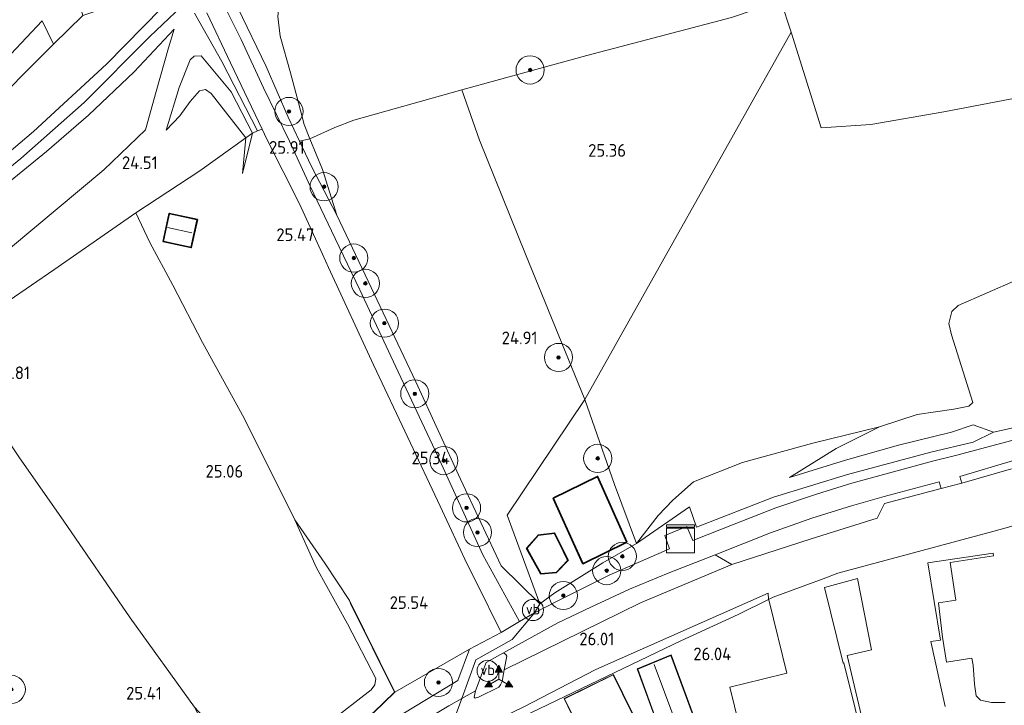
# Model space of a CAD drawing. Extents: x 184075 to 186166, y 346026 to 349063.
# Tile 131 of 136: x 185502 to 185642, y 348003 to 348100. Entities that reach past the tile are written whole.
import ezdxf
from ezdxf.enums import TextEntityAlignment as Align

# ---------------------------------------------------------------- set-up
doc = ezdxf.new("R2010")
doc.units = 0
for name, color, linetype, lineweight in [('B-ME-GR-BOOM-S', 90, 'Continuous', 25), ('B-ME-GR-GRAS-GV', 60, 'Continuous', 13), ('B-ME-GR-HAAG-G', 90, 'GR-HAAG1', 13), ('B-ME-GW-OPHOGING_KRUIN-G', 90, 'Continuous', 18), ('B-ME-GW-TALUD_KRUIN-G', 90, 'Continuous', 18), ('B-ME-GW-TALUD_TEEN-G', 90, 'Continuous', 18), ('B-ME-IE-MEUBILAIR_WEGMEUBILAIR-S', 7, 'Continuous', 25), ('B-ME-IE-TERREINAFSCHEIDING_DOORGANG-G', 210, 'Continuous', 18), ('B-ME-IE-TERREINAFSCHEIDING_KUNSTMATIG_HEKWERK-G', 20, 'IE-TERREINAFSCHEIDING-KUNSTMATIG', 18), ('B-ME-KG-KADASTRAAL_DAKRAND-G', 170, 'Continuous', 18), ('B-ME-KG-KADASTRAAL_NOK-G', 10, 'Continuous', 18), ('B-ME-OG-BEBOUWING_SCHUUR-GV', 7, 'Continuous', 35), ('B-ME-OG-BEBOUWING_WONINGBOUW-GV', 7, 'Continuous', 18), ('B-ME-OG-HOOGTEPUNT-S', 7, 'Continuous', 25), ('B-ME-OG-TERREIN-GV', 7, 'Continuous', 18), ('B-ME-OG-TERREIN_GROEN-GV', 7, 'Continuous', 18), ('B-ME-OG-TERREIN_GROEN_TUIN-GV', 7, 'Continuous', 18), ('B-ME-VH-VERHARDING_ASFALT-GV', 252, 'Continuous', 18), ('B-ME-VH-VERHARDING_BETON-GV', 252, 'Continuous', 18), ('B-ME-VH-VERHARDING_STRAATBAKSTEEN-GV', 252, 'Continuous', 18), ('B-ME-VW-BEWEGWIJZERING_DRAAGCONSTRUCTIE-S', 7, 'Continuous', 25), ('B-ME-VW-VERKEERSTEKEN_DRAAGCONSTRUCTIE-S', 7, 'Continuous', 25)]:
    doc.layers.add(name, color=color, linetype=linetype, lineweight=lineweight)
doc.styles.add('NLCS-ISO', font='NLCS-ISO.ttf')
doc.styles.add('NLCS-ISO-ANNOTATIVE-T18', font='NLCS-ISO.ttf', dxfattribs={"height": 1.8})
doc.linetypes.add('GR-HAAG1', pattern='A,6,[176,NLCS.SHX,S=0.125,R=0,X=0,Y=0],-2', length=8)
doc.linetypes.add('IE-TERREINAFSCHEIDING-KUNSTMATIG', pattern='A,4,[82,NLCS.SHX,S=0.75,R=90,X=0,Y=0],4,-2', length=10)

# ---------------------------------------------------------------- blocks, each defined once
blk = doc.blocks.new('SAL-HOOGTELABEL-SO')
at = {"color": 0, "linetype": 'ByBlock', "lineweight": -2, "style": 'NLCS-ISO-ANNOTATIVE-T18'}
blk.add_attdef('HOOGTE', text='', height=1.8, dxfattribs=at).set_placement((2.79, 0), align=Align.RIGHT)
blk = doc.blocks.new('SGR-BOOM_01-SO')
at = {"linetype": 'ByBlock', "lineweight": 18}
h = blk.add_hatch(color=0, dxfattribs=at)
h.dxf.hatch_style = 1
edge = h.paths.add_edge_path()
edge.add_arc((0, 0), 0.25, 0, 360)
at = {"color": 0, "linetype": 'ByBlock', "lineweight": 18}
for radius in [2, 0.25]:
    blk.add_circle((0, 0), radius, dxfattribs=at)
blk = doc.blocks.new('SKL-DATA_KAST-SO')
at = {"color": 0, "linetype": 'ByBlock', "lineweight": 18}
for points in [[(-2, 2), (2, 2), (2, 1.68), (-2, 1.68)], [(-2, 1.52), (2, 1.52), (2, -2), (-2, -2)]]:
    blk.add_lwpolyline(points, close=True, dxfattribs=at)
blk = doc.blocks.new('SIE-WEG_VERKEERSBORD_WEGWIJZER-SO')
at = {"linetype": 'ByBlock', "lineweight": 18}
h = blk.add_hatch(color=0, dxfattribs=at)
h.dxf.hatch_style = 1
h.paths.add_polyline_path([(0.5, 1), (0, 2), (-0.5, 1)])
h = blk.add_hatch(color=0, dxfattribs=at)
h.dxf.hatch_style = 1
h.paths.add_polyline_path([(-1.38, -0.22), (-2, -1.15), (-0.88, -1.09)])
h = blk.add_hatch(color=0, dxfattribs=at)
h.dxf.hatch_style = 1
h.paths.add_polyline_path([(1.38, -0.22), (2, -1.15), (0.88, -1.09)])
at = {"color": 0, "linetype": 'ByBlock', "lineweight": 18}
for points in [[(0.5, 1), (0, 2), (-0.5, 1)], [(-1.38, -0.22), (-2, -1.15), (-0.88, -1.09)], [(1.38, -0.22), (2, -1.15), (0.88, -1.09)]]:
    blk.add_lwpolyline(points, close=True, dxfattribs=at)
for points in [[(-1.13, -0.65), (0, 0)], [(0, 1), (0, 0)], [(1.13, -0.65), (0, 0)]]:
    blk.add_lwpolyline(points, dxfattribs=at)
blk = doc.blocks.new('SIE-WEG_PAAL_VERKEERSBORD-SO')
at = {"color": 0, "linetype": 'ByBlock', "lineweight": 18}
blk.add_circle((0, 0), 1.5, dxfattribs=at)
at = {"color": 0, "linetype": 'ByBlock', "lineweight": 18, "style": 'NLCS-ISO'}
blk.add_text('vb', height=1.5, dxfattribs=at).set_placement((0, 0.13), align=Align.MIDDLE_CENTER)

msp = doc.modelspace()

# ---------------------------------------------------------------- linework, layer by layer
at = {"layer": 'B-ME-GR-GRAS-GV'}
for points in [[(185490.676, 348106.218, 24.94), (185503.478, 348110.378, 24.813), (185514.682, 348113.821, 24.693), (185515.285, 348109.029, 24.873), (185510.258, 348104.828, 24.851), (185511.436, 348100.699, 25.131), (185507.304, 348096.658, 25.064), (185505.666, 348099.97, 24.869), (185498.968, 348092.853, 24.955)], [(185533.476, 348101.796, 27.062), (185537.485, 348093.449, 26.571), (185540.595, 348086.259, 26.044), (185542.218, 348082.849, 25.884), (185543.93, 348079.252, 25.715), (185547.502, 348072.34, 25.359), (185551.967, 348062.971, 25.169), (185558.717, 348048.724, 25.221), (185565.086, 348034.876, 25.352), (185570.841, 348022.566, 25.632), (185576.347, 348017.212, 25.823), (185575.564, 348015.89, 25.805), (185573.465, 348014.668, 25.805), (185568.245, 348024.137, 25.487), (185561.883, 348038.153, 25.251), (185556.237, 348050.105, 25.206), (185550.763, 348061.776, 25.172), (185547.274, 348069.059, 25.285), (185543.756, 348076.487, 25.614), (185540.786, 348082.869, 25.857), (185537.094, 348090.439, 26.306), (185533.925, 348097.309, 26.774), (185529.974, 348105.274, 27.215)], [(185496.858, 348086.234, 25.251), (185507.304, 348096.658, 25.064), (185511.436, 348100.699, 25.131), (185516.258, 348102.312, 25.737), (185520.862, 348103.635, 26.609), (185525.317, 348104.883, 27.241), (185522.676, 348101.794, 27.181), (185514.827, 348093.785, 27.151), (185504.457, 348084.232, 27.121), (185492.385, 348074.026, 27.118)], [(185527.295, 348101.048, 27.211), (185531.209, 348094.195, 26.751), (185536.262, 348084.321, 26.235), (185535.556, 348084.016, 26.1), (185532.495, 348089.861, 26.485), (185528.272, 348094.965, 26.732), (185527.252, 348094.941, 26.702), (185526.686, 348094.417, 26.542), (185525.127, 348090.469, 25.853), (185523.288, 348084.409, 24.813), (185525.237, 348086.44, 24.884), (185526.718, 348088.484, 25.049), (185528.026, 348090.012, 25.135), (185528.86, 348090.185, 25.146), (185529.678, 348089.646, 25.15), (185534.599, 348083.316, 25.363), (185528.046, 348078.638, 25.023), (185519.002, 348072.674, 24.75), (185507.345, 348064.601, 24.488), (185491.446, 348053.725, 24.907)], [(185492.385, 348074.026, 27.118), (185504.457, 348084.232, 27.121), (185514.827, 348093.785, 27.151), (185522.676, 348101.794, 27.181)], [(185529.071, 348101.091, 27.099), (185532.42, 348093.996, 26.721), (185536.921, 348084.556, 26.194), (185536.262, 348084.321, 26.235), (185531.209, 348094.195, 26.751), (185527.295, 348101.048, 27.211)], [(185603.546, 348100.43, 24.967), (185583.014, 348095.016, 24.967), (185565.28, 348090.152, 24.963), (185549.916, 348085.836, 25.044), (185547.219, 348084.801, 25.053), (185543.698, 348083.22, 25.19), (185542.874, 348085.232, 25.176), (185542.076, 348088.313, 25.034), (185540.953, 348092.574, 24.791), (185539.461, 348097.784, 24.626), (185539.129, 348100.549, 24.619)], [(185501.203, 348067.728, 24.626), (185514.431, 348078.783, 24.589), (185520.342, 348084.46, 24.843), (185521.887, 348089.893, 25.715), (185523.637, 348096.111, 26.702), (185524.426, 348098.779, 27.174), (185518.742, 348092.702, 27.178), (185512.283, 348086.553, 27.133), (185506.32, 348081.415, 27.103), (185498.763, 348075.278, 27.11)], [(185498.763, 348075.278, 27.11), (185506.32, 348081.415, 27.103), (185512.283, 348086.553, 27.133), (185518.742, 348092.702, 27.178), (185524.426, 348098.779, 27.174), (185523.637, 348096.111, 26.702), (185521.887, 348089.893, 25.715), (185520.342, 348084.46, 24.843), (185514.431, 348078.783, 24.589), (185501.203, 348067.728, 24.626)], [(185643.99, 348063.14, 25.032), (185635.73, 348059.551, 25), (185634.835, 348058.682, 25), (185634.397, 348056.988, 25), (185634.785, 348055.389, 25), (185637.798, 348045.76, 25), (185637.271, 348045.246, 25.032), (185635.125, 348044.814, 25.029), (185629.905, 348044.086, 24.949), (185624.572, 348042.304, 25.083), (185615.11, 348039.985, 24.892), (185605.133, 348037.233, 25.068), (185598.139, 348034.519, 25.173), (185595.239, 348031.889, 25.346), (185593.164, 348029.731, 25.548), (185590.088, 348025.769, 25.861), (185586.961, 348034.146, 25.119), (185582.752, 348046.201, 24.821), (185612.025, 348098.318, 25.307), (185616.299, 348084.758, 25.515), (185623.351, 348085.21, 25.317), (185633.71, 348087.036, 25.054), (185645.348, 348089.263, 25.075)], [(185644.072, 348040.555, 25.944), (185635.38, 348038.239, 25.839), (185632.073, 348037.453, 25.818), (185620.624, 348034.309, 25.876), (185615.618, 348032.754, 25.879), (185609.858, 348030.823, 25.865), (185603.956, 348028.484, 25.85), (185598.048, 348026.2, 25.854), (185597.226, 348028.185, 25.847), (185594.111, 348026.899, 25.85), (185594.774, 348025.015, 25.847), (185586.202, 348021.254, 25.839), (185578.974, 348017.655, 25.818), (185575.564, 348015.89, 25.805), (185576.347, 348017.212, 25.823), (185578.473, 348018.732, 25.814), (185585.308, 348023.009, 25.825), (185590.088, 348025.769, 25.861), (185597.576, 348030.968, 25.666), (185598.609, 348028.084, 25.807), (185609.534, 348032.347, 26.045), (185620.021, 348035.554, 25.991), (185631.835, 348038.7, 25.818), (185637.878, 348040.12, 25.796), (185640.757, 348041.54, 25.897), (185643.978, 348042.262, 25.976)]]:
    msp.add_polyline3d(points, dxfattribs=at)
for points in [[(185543.698, 348083.22, 25.19), (185542.218, 348082.849, 25.884), (185540.595, 348086.259, 26.044), (185537.485, 348093.449, 26.571), (185533.476, 348101.796, 27.062), (185537.892, 348102.735, 25.064), (185540.178, 348103.635, 24.596), (185539.351, 348102.293, 24.6), (185539.129, 348100.549, 24.619), (185539.461, 348097.784, 24.626), (185540.953, 348092.574, 24.791), (185542.076, 348088.313, 25.034), (185542.874, 348085.232, 25.176)], [(185612.025, 348098.318, 25.307), (185582.752, 348046.201, 24.821), (185574.293, 348066.843, 24.974), (185567.755, 348082.986, 25.12), (185565.28, 348090.152, 24.963), (185583.014, 348095.016, 24.967), (185603.546, 348100.43, 24.967), (185610.574, 348102.804, 25.011)], [(185528.272, 348094.965, 26.732), (185532.495, 348089.861, 26.485), (185535.556, 348084.016, 26.1), (185534.599, 348083.316, 25.363), (185529.678, 348089.646, 25.15), (185528.86, 348090.185, 25.146), (185528.026, 348090.012, 25.135), (185526.718, 348088.484, 25.049), (185525.237, 348086.44, 24.884), (185523.288, 348084.409, 24.813), (185525.127, 348090.469, 25.853), (185526.686, 348094.417, 26.542), (185527.252, 348094.941, 26.702)], [(185571.701, 348029.757, 25.172), (185576.347, 348017.212, 25.823), (185570.841, 348022.566, 25.632), (185565.086, 348034.876, 25.352), (185558.717, 348048.724, 25.221), (185551.967, 348062.971, 25.169), (185547.502, 348072.34, 25.359), (185545.485, 348078.859, 25.221), (185543.698, 348083.22, 25.19), (185547.219, 348084.801, 25.053), (185549.916, 348085.836, 25.044), (185565.28, 348090.152, 24.963), (185567.755, 348082.986, 25.12), (185574.293, 348066.843, 24.974), (185582.752, 348046.201, 24.821)], [(185535.556, 348084.016, 26.1), (185534.116, 348078.297, 25.546), (185534.599, 348083.316, 25.363)], [(185545.485, 348078.859, 25.221), (185547.502, 348072.34, 25.359), (185543.93, 348079.252, 25.715), (185542.218, 348082.849, 25.884), (185543.698, 348083.22, 25.19)], [(185537.421, 347994.255, 25.083), (185536.066, 347993.684, 25.086), (185534.926, 347994.198, 25.086), (185533.997, 347995.342, 25.019), (185527.309, 348002.526, 25.03), (185518.195, 348015.218, 25.064), (185508.776, 348028.92, 25.367), (185502.349, 348038.041, 25.303), (185498.552, 348043.72, 25.03), (185491.446, 348053.725, 24.907), (185507.345, 348064.601, 24.488), (185519.002, 348072.674, 24.75), (185520.99, 348068.466, 24.768), (185524.251, 348062.442, 25.191), (185528.468, 348054.298, 25.266), (185534.347, 348043.554, 24.94), (185541.541, 348029.1, 24.708), (185544.657, 348022.294, 24.574), (185549.021, 348014.348, 24.963), (185553.062, 348006.614, 25.157), (185552.911, 348005.7, 25.157), (185552.397, 348005.002, 25.154), (185546.284, 348000.244, 25.154)], [(185528.179, 347995.855, 25.894), (185525.118, 347993.876, 25.894), (185520.912, 347990.821, 25.917), (185512.001, 347984.25, 25.782), (185503.792, 347979.126, 25.651), (185501.189, 347982.916, 25.651), (185497.62, 347980.464, 25.651), (185485.534, 347998.051, 25.311), (185474.943, 348015.619, 25.363), (185462.309, 348034.39, 25.311), (185479.356, 348045.839, 25.127), (185491.446, 348053.725, 24.907), (185498.552, 348043.72, 25.03), (185502.349, 348038.041, 25.303), (185508.776, 348028.92, 25.367), (185518.195, 348015.218, 25.064), (185527.309, 348002.526, 25.03), (185530.177, 347996.948, 25.692)], [(185582.752, 348046.201, 24.821), (185586.961, 348034.146, 25.119), (185590.088, 348025.769, 25.861), (185585.308, 348023.009, 25.825), (185578.473, 348018.732, 25.814), (185576.347, 348017.212, 25.823), (185571.701, 348029.757, 25.172)], [(185620.021, 348035.554, 25.991), (185609.534, 348032.347, 26.045), (185598.609, 348028.084, 25.807), (185597.576, 348030.968, 25.666), (185590.088, 348025.769, 25.861), (185593.164, 348029.731, 25.548), (185595.239, 348031.889, 25.346), (185598.139, 348034.519, 25.173), (185605.133, 348037.233, 25.068), (185615.11, 348039.985, 24.892), (185624.572, 348042.304, 25.083), (185618.435, 348039.231, 25.173), (185611.79, 348035.121, 25.623), (185619.76, 348037.589, 25.685), (185627.252, 348039.724, 25.771), (185634.795, 348041.574, 25.731), (185637.862, 348042.592, 25.742), (185640.757, 348041.54, 25.897), (185637.878, 348040.12, 25.796), (185631.835, 348038.7, 25.818)], [(185578.237, 348032.176, 25.439), (185582.458, 348022.875, 25.439), (185588.691, 348025.934, 25.439), (185584.532, 348035.275, 25.439)], [(185614.846, 348026.415, 25.976), (185603.6, 348022.795, 25.955), (185601.238, 348024.127, 25.908), (185609.096, 348027.28, 25.872), (185614.98, 348029.34, 25.879), (185620.576, 348031.118, 25.872), (185625.223, 348032.448, 25.868), (185633.046, 348034.527, 25.872), (185633.302, 348033.563, 25.919), (185625.259, 348031.425, 25.897), (185624.245, 348029.356, 25.966)], [(185544.181, 347995.922, 25.965), (185534.809, 347989.94, 26.048), (185530.307, 347996.841, 25.699), (185530.177, 347996.948, 25.692), (185527.309, 348002.526, 25.03), (185533.997, 347995.342, 25.019), (185534.926, 347994.198, 25.086), (185536.066, 347993.684, 25.086), (185537.421, 347994.255, 25.083), (185546.284, 348000.244, 25.154), (185552.397, 348005.002, 25.154), (185552.911, 348005.7, 25.157), (185553.062, 348006.614, 25.157), (185549.021, 348014.348, 24.963), (185544.657, 348022.294, 24.574), (185541.541, 348029.1, 24.708), (185545.824, 348022.965, 25.041), (185549.311, 348017.651, 25.662), (185549.454, 348017.251, 25.671), (185555.693, 348004.662, 25.984), (185552.756, 348001.82, 25.977)], [(185580.343, 348023.329, 25.608), (185578.44, 348027.245, 25.608), (185576.101, 348026.95, 25.608), (185574.471, 348025.114, 25.608), (185576.472, 348021.456, 25.608), (185578.719, 348021.616, 25.608)], [(185544.209, 347995.88, 25.965), (185534.79, 347989.868, 26.048), (185530.177, 347996.948, 25.692), (185530.307, 347996.841, 25.699), (185534.809, 347989.94, 26.048), (185544.181, 347995.922, 25.965), (185552.756, 348001.82, 25.977), (185555.693, 348004.662, 25.984), (185549.454, 348017.251, 25.671), (185549.311, 348017.651, 25.662), (185555.752, 348004.65, 25.984), (185552.788, 348001.781, 25.977)], [(185543.256, 347992.842, 26.007), (185537.159, 347988.727, 26.022), (185534.79, 347989.868, 26.048), (185544.209, 347995.88, 25.965), (185552.788, 348001.781, 25.977), (185555.752, 348004.65, 25.984), (185566.354, 348010.777, 25.943), (185564.686, 348006.306, 25.95), (185552.461, 347998.9, 26.022)]]:
    msp.add_polyline3d(points, close=True, dxfattribs=at)
at = {"layer": 'B-ME-GR-HAAG-G'}
for points in [[(185555.752, 348004.65, 25.984), (185549.311, 348017.651, 25.662)], [(185555.752, 348004.65, 25.984), (185566.354, 348010.777, 25.943)], [(185534.79, 347989.868, 26.048), (185544.209, 347995.88, 25.965), (185552.788, 348001.781, 25.977), (185555.752, 348004.65, 25.984)]]:
    msp.add_polyline3d(points, dxfattribs=at)
at = {"layer": 'B-ME-GW-OPHOGING_KRUIN-G'}
msp.add_polyline3d([(185533.912, 348113.907, 27.047), (185530.092, 348108.877, 27.273), (185529.063, 348107.236, 27.183), (185527.645, 348103.909, 27.196), (185526.376, 348102.83, 27.225), (185520.952, 348097.739, 27.129), (185511.664, 348088.34, 27.136), (185502.642, 348080.408, 27.103), (185486.546, 348067.237, 27.095), (185466.23, 348052.353, 27.136), (185442.542, 348036.032, 27.193), (185418.143, 348020.069, 27.282), (185399.303, 348007.329, 27.236)], dxfattribs=at)
at = {"layer": 'B-ME-GW-TALUD_KRUIN-G'}
for points in [[(185397.624, 348008.058, 27.177), (185413.017, 348018.209, 27.279), (185430.888, 348030.366, 27.279), (185447.412, 348041.26, 27.222), (185464.733, 348053.295, 27.193), (185477.48, 348062.061, 27.196), (185492.385, 348074.026, 27.118), (185504.457, 348084.232, 27.121), (185514.827, 348093.785, 27.151), (185522.676, 348101.794, 27.181), (185525.317, 348104.883, 27.241)], [(185524.426, 348098.779, 27.174), (185518.742, 348092.702, 27.178), (185512.283, 348086.553, 27.133), (185506.32, 348081.415, 27.103), (185498.763, 348075.278, 27.11), (185490.011, 348068.181, 27.121), (185483.56, 348063.125, 27.121), (185475.784, 348057.051, 27.133), (185466.593, 348050.519, 27.163), (185458.277, 348044.704, 27.163), (185448.108, 348037.943, 27.196), (185436.591, 348030.447, 27.237), (185415.168, 348016.646, 27.357), (185400.585, 348006.772, 27.189)], [(185535.556, 348084.016, 26.1), (185532.495, 348089.861, 26.485), (185528.272, 348094.965, 26.732), (185527.252, 348094.941, 26.702), (185526.686, 348094.417, 26.542), (185525.127, 348090.469, 25.853), (185523.288, 348084.409, 24.813)], [(185534.116, 348078.297, 25.546), (185535.556, 348084.016, 26.1)], [(185549.311, 348017.651, 25.662), (185545.824, 348022.965, 25.041), (185541.541, 348029.1, 24.708)], [(185530.177, 347996.948, 25.692), (185530.307, 347996.841, 25.699), (185534.809, 347989.94, 26.048), (185544.181, 347995.922, 25.965), (185552.756, 348001.82, 25.977), (185555.693, 348004.662, 25.984), (185549.454, 348017.251, 25.671), (185549.311, 348017.651, 25.662)]]:
    msp.add_polyline3d(points, dxfattribs=at)
at = {"layer": 'B-ME-GW-TALUD_TEEN-G'}
for points in [[(185547.502, 348072.34, 25.359), (185545.485, 348078.859, 25.221), (185543.698, 348083.22, 25.19), (185542.874, 348085.232, 25.176), (185542.076, 348088.313, 25.034), (185540.953, 348092.574, 24.791), (185539.461, 348097.784, 24.626), (185539.129, 348100.549, 24.619), (185539.351, 348102.293, 24.6), (185540.178, 348103.635, 24.596)], [(185406.021, 348003.348, 25.676), (185419.611, 348012.101, 25.767), (185430.683, 348020.03, 25.849), (185443.085, 348027.965, 25.734), (185452.87, 348034.537, 25.55), (185465.277, 348042.483, 25.408), (185475.527, 348049.238, 25.228), (185490.441, 348059.806, 24.888), (185501.203, 348067.728, 24.626), (185514.431, 348078.783, 24.589), (185520.342, 348084.46, 24.843), (185521.887, 348089.893, 25.715), (185523.637, 348096.111, 26.702), (185524.426, 348098.779, 27.174)], [(185523.288, 348084.409, 24.813), (185525.237, 348086.44, 24.884), (185526.718, 348088.484, 25.049), (185528.026, 348090.012, 25.135), (185528.86, 348090.185, 25.146), (185529.678, 348089.646, 25.15), (185534.599, 348083.316, 25.363)], [(185534.599, 348083.316, 25.363), (185534.116, 348078.297, 25.546)], [(185541.541, 348029.1, 24.708), (185544.657, 348022.294, 24.574), (185549.021, 348014.348, 24.963), (185553.062, 348006.614, 25.157), (185552.911, 348005.7, 25.157), (185552.397, 348005.002, 25.154), (185546.284, 348000.244, 25.154), (185537.421, 347994.255, 25.083), (185536.066, 347993.684, 25.086), (185534.926, 347994.198, 25.086), (185533.997, 347995.342, 25.019), (185527.309, 348002.526, 25.03)]]:
    msp.add_polyline3d(points, dxfattribs=at)
at = {"layer": 'B-ME-IE-TERREINAFSCHEIDING_DOORGANG-G'}
for points in [[(185549.916, 348085.836, 25.044), (185547.219, 348084.801, 25.053)], [(185576.347, 348017.212, 25.823), (185570.841, 348022.566, 25.632)]]:
    msp.add_polyline3d(points, dxfattribs=at)
at = {"layer": 'B-ME-IE-TERREINAFSCHEIDING_KUNSTMATIG_HEKWERK-G'}
for points in [[(185582.752, 348046.201, 24.821), (185574.293, 348066.843, 24.974), (185567.755, 348082.986, 25.12), (185565.28, 348090.152, 24.963), (185583.014, 348095.016, 24.967), (185603.546, 348100.43, 24.967), (185610.574, 348102.804, 25.011), (185614.354, 348104.081, 25.019)], [(185527.295, 348101.048, 27.211), (185531.209, 348094.195, 26.751), (185536.262, 348084.321, 26.235), (185535.556, 348084.016, 26.1), (185534.599, 348083.316, 25.363), (185528.046, 348078.638, 25.023), (185519.002, 348072.674, 24.75), (185507.345, 348064.601, 24.488), (185491.446, 348053.725, 24.907), (185479.356, 348045.839, 25.127), (185462.309, 348034.39, 25.311)], [(185533.476, 348101.796, 27.062), (185537.485, 348093.449, 26.571), (185540.595, 348086.259, 26.044), (185542.218, 348082.849, 25.884), (185543.93, 348079.252, 25.715), (185547.502, 348072.34, 25.359)], [(185388.457, 348012.8, 25.465), (185398.622, 348019.113, 25.558), (185408.532, 348025.853, 25.573), (185418.817, 348032.598, 25.58), (185428.426, 348039.149, 25.588), (185440.657, 348047.352, 25.588), (185450.413, 348053.753, 25.569), (185458.872, 348059.557, 25.565), (185468.198, 348066.692, 25.46), (185478.012, 348074.662, 25.195), (185488.868, 348083.701, 25.157), (185498.968, 348092.853, 24.955), (185505.666, 348099.97, 24.869), (185507.304, 348096.658, 25.064)], [(185392.168, 348011.134, 25.711), (185399.884, 348016.426, 25.827), (185418.427, 348028.345, 25.737), (185434.503, 348039.166, 25.689), (185447.366, 348047.767, 25.64), (185458.613, 348055.644, 25.565), (185466.661, 348061.493, 25.378), (185474.087, 348067.273, 25.344), (185484.227, 348075.413, 25.311), (185496.858, 348086.234, 25.251), (185507.304, 348096.658, 25.064), (185511.436, 348100.699, 25.131)], [(185565.28, 348090.152, 24.963), (185549.916, 348085.836, 25.044)], [(185547.219, 348084.801, 25.053), (185543.698, 348083.22, 25.19), (185542.218, 348082.849, 25.884)], [(185541.541, 348029.1, 24.708), (185534.347, 348043.554, 24.94), (185528.468, 348054.298, 25.266), (185524.251, 348062.442, 25.191), (185520.99, 348068.466, 24.768), (185519.002, 348072.674, 24.75)], [(185570.841, 348022.566, 25.632), (185565.086, 348034.876, 25.352), (185558.717, 348048.724, 25.221), (185551.967, 348062.971, 25.169), (185547.502, 348072.34, 25.359)], [(185527.309, 348002.526, 25.03), (185518.195, 348015.218, 25.064), (185508.776, 348028.92, 25.367), (185502.349, 348038.041, 25.303), (185498.552, 348043.72, 25.03), (185491.446, 348053.725, 24.907)], [(185582.752, 348046.201, 24.821), (185586.961, 348034.146, 25.119), (185590.088, 348025.769, 25.861), (185585.308, 348023.009, 25.825), (185578.473, 348018.732, 25.814), (185576.347, 348017.212, 25.823)], [(185590.088, 348025.769, 25.861), (185597.576, 348030.968, 25.666), (185598.609, 348028.084, 25.807), (185609.534, 348032.347, 26.045), (185620.021, 348035.554, 25.991), (185631.835, 348038.7, 25.818)]]:
    msp.add_polyline3d(points, dxfattribs=at)
at = {"layer": 'B-ME-KG-KADASTRAAL_DAKRAND-G'}
for points in [[(185526.805, 348067.819, 27.462), (185522.908, 348068.67, 27.332), (185523.758, 348072.54, 27.17), (185527.655, 348071.689, 27.299)], [(185582.483, 348022.942, 27.169), (185578.302, 348032.152, 27.184), (185584.508, 348035.207, 27.13), (185588.626, 348025.957, 27.137)], [(185576.501, 348021.508, 27.883), (185574.531, 348025.108, 27.861), (185576.126, 348026.903, 27.872), (185578.411, 348027.19, 27.852), (185580.283, 348023.339, 27.865), (185578.697, 348021.664, 27.892)]]:
    msp.add_polyline3d(points, close=True, dxfattribs=at)
for points in [[(185593.051, 348000.206, 30), (185590.247, 348007.928, 30.319), (185594.944, 348009.878, 30.197), (185599.545, 347997.474, 30.197)], [(185580.913, 348001.551, 32.197), (185579.849, 348003.719, 32.597), (185586.765, 348007.116, 32.593), (185590.787, 347998.928, 33.163)]]:
    msp.add_polyline3d(points, dxfattribs=at)
at = {"layer": 'B-ME-KG-KADASTRAAL_NOK-G'}
for points in [[(185523.46, 348070.59, 27.695), (185526.941, 348069.848, 27.704)], [(185595.532, 348000.727, 32.092), (185592.576, 348008.588, 31.977)]]:
    msp.add_polyline3d(points, dxfattribs=at)
at = {"layer": 'B-ME-OG-BEBOUWING_SCHUUR-GV'}
for points in [[(185527.715, 348071.727, 25.312), (185526.843, 348067.76, 25.312), (185522.848, 348068.632, 25.312), (185523.72, 348072.6, 25.312)], [(185588.691, 348025.934, 25.439), (185582.458, 348022.875, 25.439), (185578.237, 348032.176, 25.439), (185584.532, 348035.275, 25.439)], [(185578.719, 348021.616, 25.608), (185576.472, 348021.456, 25.608), (185574.471, 348025.114, 25.608), (185576.101, 348026.95, 25.608), (185578.44, 348027.245, 25.608), (185580.343, 348023.329, 25.608)]]:
    msp.add_polyline3d(points, close=True, dxfattribs=at)
at = {"layer": 'B-ME-OG-BEBOUWING_WONINGBOUW-GV'}
for points in [[(185593.04, 348000.09, 26.159), (185590.184, 348007.956, 26.011), (185594.973, 348009.944, 26.006), (185599.592, 347997.491, 26.485)], [(185580.846, 348001.574, 26.096), (185579.782, 348003.742, 26.105), (185586.788, 348007.183, 26.105), (185590.81, 347998.995, 26.159)]]:
    msp.add_polyline3d(points, dxfattribs=at)
at = {"layer": 'B-ME-OG-TERREIN-GV'}
for points in [[(185537.589, 348083.157, 25.977), (185542.22, 348073.953, 25.576), (185545.475, 348066.845, 25.367), (185546.359, 348064.916, 25.288), (185552.736, 348051.138, 25.247), (185557.612, 348040.789, 25.303), (185562.179, 348031.065, 25.348), (185566.027, 348022.824, 25.494), (185567.283, 348020.292, 25.696), (185570.845, 348013.109, 25.771), (185566.354, 348010.777, 25.943), (185555.752, 348004.65, 25.984), (185549.311, 348017.651, 25.662), (185545.824, 348022.965, 25.041), (185541.541, 348029.1, 24.708), (185534.347, 348043.554, 24.94), (185528.468, 348054.298, 25.266), (185524.251, 348062.442, 25.191), (185520.99, 348068.466, 24.768), (185519.002, 348072.674, 24.75), (185528.046, 348078.638, 25.023), (185534.599, 348083.316, 25.363), (185534.116, 348078.297, 25.546), (185535.556, 348084.016, 26.1), (185536.262, 348084.321, 26.235), (185536.921, 348084.556, 26.194)], [(185522.848, 348068.632, 25.312), (185526.843, 348067.76, 25.312), (185527.715, 348071.727, 25.312), (185523.72, 348072.6, 25.312)]]:
    msp.add_polyline3d(points, close=True, dxfattribs=at)
at = {"layer": 'B-ME-OG-TERREIN_GROEN-GV'}
msp.add_polyline3d([(185399.884, 348016.426, 25.827), (185392.168, 348011.134, 25.711), (185388.457, 348012.8, 25.465), (185398.622, 348019.113, 25.558), (185408.532, 348025.853, 25.573), (185418.817, 348032.598, 25.58), (185428.426, 348039.149, 25.588), (185440.657, 348047.352, 25.588), (185450.413, 348053.753, 25.569), (185458.872, 348059.557, 25.565), (185468.198, 348066.692, 25.46), (185478.012, 348074.662, 25.195), (185488.868, 348083.701, 25.157), (185498.968, 348092.853, 24.955), (185505.666, 348099.97, 24.869), (185507.304, 348096.658, 25.064), (185496.858, 348086.234, 25.251), (185484.227, 348075.413, 25.311), (185474.087, 348067.273, 25.344), (185466.661, 348061.493, 25.378), (185458.613, 348055.644, 25.565), (185447.366, 348047.767, 25.64), (185434.503, 348039.166, 25.689), (185418.427, 348028.345, 25.737)], close=True, dxfattribs=at)
at = {"layer": 'B-ME-OG-TERREIN_GROEN_TUIN-GV'}
for points in [[(185633.901, 348002.619, 26.085), (185631.873, 348011.839, 26.085), (185633.242, 348012.024, 26.085), (185631.443, 348023.023, 25.928), (185640.683, 348024.393, 25.988), (185640.745, 348023.99, 25.978), (185634.614, 348023.051, 25.919), (185635.429, 348017.712, 25.911), (185632.932, 348017.316, 25.915), (185633.534, 348012.447, 26.036), (185634.074, 348008.92, 26.283), (185637.694, 348009.474, 26.283), (185637.846, 348008.48, 26.283), (185638.038, 348005.793, 26.139), (185638.279, 348004.13, 26.153), (185638.888, 348003.535, 26.198), (185640.458, 348003.172, 26.229), (185642.404, 348003.175, 26.287)], [(185622.719, 347995.871, 26.056), (185619.525, 348008.815, 26.056), (185619.411, 348008.787, 26.056), (185616.76, 348019.532, 26.056), (185621.421, 348020.796, 26.085), (185623.419, 348010.678, 26.085), (185619.958, 348009.847, 26.085), (185622.261, 348000.254, 26.085)], [(185575.148, 348001.765, 26.07), (185596.339, 348011.933, 25.919), (185604.489, 348015.678, 25.825), (185608.814, 348017.801, 26.056), (185608.898, 348017.592, 26.056), (185611.427, 348007.343, 26.056), (185607.969, 348006.49, 26.056), (185603.316, 348005.341, 26.056), (185606.586, 347992.086, 26.056)], [(185599.592, 347997.491, 26.485), (185594.973, 348009.944, 26.006), (185590.184, 348007.956, 26.011), (185593.04, 348000.09, 26.159)], [(185590.81, 347998.995, 26.159), (185586.788, 348007.183, 26.105), (185579.782, 348003.742, 26.105), (185580.846, 348001.574, 26.096)]]:
    msp.add_polyline3d(points, dxfattribs=at)
at = {"layer": 'B-ME-VH-VERHARDING_ASFALT-GV'}
for points in [[(185529.974, 348105.274, 27.215), (185533.925, 348097.309, 26.774), (185537.094, 348090.439, 26.306), (185540.786, 348082.869, 25.857), (185543.756, 348076.487, 25.614), (185547.274, 348069.059, 25.285), (185550.763, 348061.776, 25.172), (185556.237, 348050.105, 25.206), (185561.883, 348038.153, 25.251), (185568.245, 348024.137, 25.487), (185573.465, 348014.668, 25.805), (185570.845, 348013.109, 25.771), (185567.283, 348020.292, 25.696), (185566.027, 348022.824, 25.494), (185562.179, 348031.065, 25.348), (185557.612, 348040.789, 25.303), (185552.736, 348051.138, 25.247), (185546.359, 348064.916, 25.288), (185545.475, 348066.845, 25.367), (185542.22, 348073.953, 25.576), (185537.589, 348083.157, 25.977), (185536.921, 348084.556, 26.194), (185532.42, 348093.996, 26.721), (185529.071, 348101.091, 27.099)], [(185564.117, 348000.683, 25.943), (185565.249, 348003.772, 26.022), (185567.211, 348004.844, 26.041), (185567.024, 348003.928, 26.005), (185567.17, 348003.804, 26.005), (185567.629, 348003.943, 26.045), (185570.527, 348005.374, 26.056), (185570.78, 348005.712, 26.056), (185570.985, 348006.163, 26.059), (185571.301, 348007.841, 26.034), (185590.618, 348017.323, 25.944), (185603.6, 348022.795, 25.955), (185614.846, 348026.415, 25.976), (185624.245, 348029.356, 25.966), (185625.259, 348031.425, 25.897), (185633.302, 348033.563, 25.919), (185636.267, 348034.306, 25.919), (185643.304, 348036.372, 25.919)], [(185652.745, 348030.837, 26.002), (185640.668, 348027.437, 25.926), (185618.672, 348021.548, 25.915), (185616.563, 348020.763, 25.955), (185609.473, 348018.124, 25.973), (185608.814, 348017.801, 26.056), (185608.743, 348018.693, 25.91), (185584.306, 348007.847, 26.036), (185573.974, 348002.543, 26.009)]]:
    msp.add_polyline3d(points, dxfattribs=at)
msp.add_polyline3d([(185511.194, 347961.152, 25.965), (185499.211, 347952.308, 26.086), (185494.167, 347955.492, 25.926), (185502.884, 347961.743, 26.044), (185507.513, 347965.186, 25.988), (185513.734, 347969.813, 26.059), (185530.259, 347981.732, 26.115), (185537.412, 347986.516, 26.111), (185550.713, 347995.026, 26.085), (185563.408, 348002.716, 26.025), (185565.249, 348003.772, 26.022), (185564.117, 348000.683, 25.943), (185547.347, 347989.673, 25.947), (185544.438, 347984.378, 25.966), (185539.743, 347981.429, 26.005), (185526.198, 347971.956, 25.978)], close=True, dxfattribs=at)
at = {"layer": 'B-ME-VH-VERHARDING_BETON-GV'}
msp.add_polyline3d([(185567.629, 348003.943, 26.045), (185567.17, 348003.804, 26.005), (185567.024, 348003.928, 26.005), (185567.211, 348004.844, 26.041), (185568.714, 348008.849, 26.034), (185571.168, 348010.221, 26.005), (185571.507, 348009.994, 26.009), (185571.663, 348009.764, 26.005), (185571.301, 348007.841, 26.034), (185570.985, 348006.163, 26.059), (185570.78, 348005.712, 26.056), (185570.527, 348005.374, 26.056)], close=True, dxfattribs=at)
at = {"layer": 'B-ME-VH-VERHARDING_STRAATBAKSTEEN-GV'}
msp.add_polyline3d([(185643.582, 348037.517, 25.883), (185635.979, 348035.285, 25.865), (185636.267, 348034.306, 25.919), (185633.302, 348033.563, 25.919), (185633.046, 348034.527, 25.872), (185625.223, 348032.448, 25.868), (185620.576, 348031.118, 25.872), (185614.98, 348029.34, 25.879), (185609.096, 348027.28, 25.872), (185601.238, 348024.127, 25.908), (185594.565, 348021.526, 25.879), (185589.088, 348019.254, 25.876), (185583.6, 348016.711, 25.904), (185578.915, 348014.502, 25.958), (185572.882, 348011.179, 25.984), (185571.168, 348010.221, 26.005), (185568.714, 348008.849, 26.034), (185567.211, 348004.844, 26.041), (185565.249, 348003.772, 26.022), (185567.25, 348009.238, 25.947), (185572.414, 348012.14, 25.936), (185575.564, 348015.89, 25.805), (185578.974, 348017.655, 25.818), (185586.202, 348021.254, 25.839), (185594.774, 348025.015, 25.847), (185594.111, 348026.899, 25.85), (185597.226, 348028.185, 25.847), (185598.048, 348026.2, 25.854), (185603.956, 348028.484, 25.85), (185609.858, 348030.823, 25.865), (185615.618, 348032.754, 25.879), (185620.624, 348034.309, 25.876), (185632.073, 348037.453, 25.818), (185635.38, 348038.239, 25.839), (185644.072, 348040.555, 25.944)], dxfattribs=at)
for points in [[(185590.618, 348017.323, 25.944), (185571.301, 348007.841, 26.034), (185571.663, 348009.764, 26.005), (185571.507, 348009.994, 26.009), (185571.168, 348010.221, 26.005), (185572.882, 348011.179, 25.984), (185578.915, 348014.502, 25.958), (185583.6, 348016.711, 25.904), (185589.088, 348019.254, 25.876), (185594.565, 348021.526, 25.879), (185601.238, 348024.127, 25.908), (185603.6, 348022.795, 25.955)], [(185552.981, 347987.714, 26.095), (185541.338, 347980.284, 26.13), (185544.438, 347984.378, 25.966), (185557.705, 347993.288, 25.979), (185566.017, 347998.438, 26.031), (185568.037, 347999.497, 26.023), (185568.306, 347999.788, 26.027), (185573.974, 348002.543, 26.009), (185584.306, 348007.847, 26.036), (185608.743, 348018.693, 25.91), (185608.814, 348017.801, 26.056), (185604.489, 348015.678, 25.825), (185596.339, 348011.933, 25.919), (185575.148, 348001.765, 26.07), (185569.04, 347998.916, 26.052), (185563.574, 347995.977, 26.049), (185558.616, 347992.697, 26.056), (185553.645, 347989.375, 26.095)], [(185537.412, 347986.516, 26.111), (185530.259, 347981.732, 26.115), (185530.344, 347983.911, 26.063), (185537.159, 347988.727, 26.022), (185543.256, 347992.842, 26.007), (185552.461, 347998.9, 26.022), (185564.686, 348006.306, 25.95), (185566.354, 348010.777, 25.943), (185570.845, 348013.109, 25.771), (185573.465, 348014.668, 25.805), (185575.564, 348015.89, 25.805), (185572.414, 348012.14, 25.936), (185567.25, 348009.238, 25.947), (185565.249, 348003.772, 26.022), (185563.408, 348002.716, 26.025), (185550.713, 347995.026, 26.085)]]:
    msp.add_polyline3d(points, close=True, dxfattribs=at)

# ---------------------------------------------------------------- block references
at = {"layer": 'B-ME-GR-BOOM-S'}
for p in [(185574.964, 348092.979, 24.906), (185540.717, 348087.085, 25.881), (185545.715, 348076.397, 25.453), (185549.929, 348066.271, 25.206), (185551.577, 348062.678, 25.233), (185554.272, 348057.029, 25.157), (185578.997, 348052.162, 24.941), (185558.585, 348047.004, 25.274), (185562.711, 348037.519, 25.336), (185584.565, 348037.837, 25.103), (185565.941, 348030.813, 25.35), (185567.488, 348027.319, 25.543), (185588.057, 348023.93, 25.904), (185585.839, 348021.903, 25.933), (185579.676, 348018.371, 25.962), (185561.948, 348006.026, 25.895), (185501.295, 348005.049, 25.326)]:
    msp.add_blockref('SGR-BOOM_01-SO', p, dxfattribs=at)
at = {"layer": 'B-ME-IE-MEUBILAIR_WEGMEUBILAIR-S'}
msp.add_blockref('SKL-DATA_KAST-SO', (185596.311, 348026.409, 25.791), dxfattribs=at)
at = {"layer": 'B-ME-OG-HOOGTEPUNT-S'}
for p, values in [((185540.16, 348081.08, 25.909), {'HOOGTE': '25.91'}), ((185585.793, 348080.655, 25.363), {'HOOGTE': '25.36'}), ((185519.293, 348078.909, 24.514), {'HOOGTE': '24.51'}), ((185541.559, 348068.685, 25.472), {'HOOGTE': '25.47'}), ((185573.226, 348054.042, 24.914), {'HOOGTE': '24.91'}), ((185501.168, 348049.085, 24.806), {'HOOGTE': '24.81'}), ((185560.766, 348036.996, 25.337), {'HOOGTE': '25.34'}), ((185531.435, 348035.105, 25.06), {'HOOGTE': '25.06'}), ((185557.701, 348016.47, 25.539), {'HOOGTE': '25.54'}), ((185584.117, 348011.303, 26.008), {'HOOGTE': '26.01'}), ((185600.73, 348009.181, 26.037), {'HOOGTE': '26.04'}), ((185519.891, 348003.6, 25.408), {'HOOGTE': '25.41'})]:
    msp.add_blockref('SAL-HOOGTELABEL-SO', p, dxfattribs=at).add_auto_attribs(values)
at = {"layer": 'B-ME-VW-BEWEGWIJZERING_DRAAGCONSTRUCTIE-S'}
msp.add_blockref('SIE-WEG_VERKEERSBORD_WEGWIJZER-SO', (185570.523, 348006.492, 26.12), dxfattribs=at)
at = {"layer": 'B-ME-VW-VERKEERSTEKEN_DRAAGCONSTRUCTIE-S'}
for p in [(185575.368, 348016.313, 25.811), (185568.936, 348007.684, 26.03)]:
    msp.add_blockref('SIE-WEG_PAAL_VERKEERSBORD-SO', p, dxfattribs=at)

doc.saveas('drawing.dxf')
